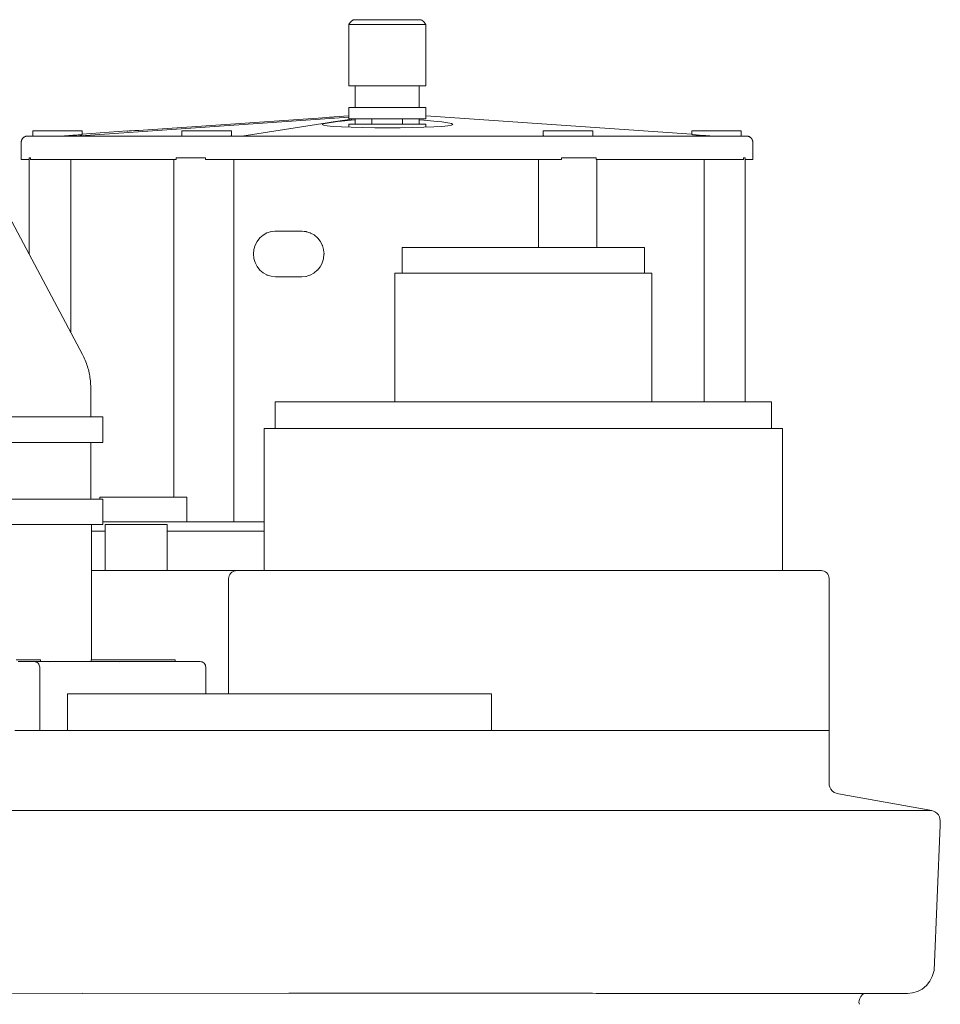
# Model space of a CAD drawing. Header units: millimetres. Extents: x -264 to 244, y 247 to 642.
# Tile 4 of 4: x 43 to 222, y 450 to 642. Entities that reach past the tile are written whole.
import ezdxf

# ---------------------------------------------------------------- set-up
doc = ezdxf.new("R2010")
doc.units = ezdxf.units.MM
doc.header["$MEASUREMENT"] = 0
doc.layers.add('material 1', color=7, linetype='Continuous')

msp = doc.modelspace()

# ---------------------------------------------------------------- linework, layer by layer
at = {"layer": 'material 1', "color": 7, "linetype": 'Continuous', "lineweight": 0}
for p, q in [((106.99, 641.12), (107.05, 641.2)), ((107.46, 641.54), (107.05, 641.2)), ((107.49, 641.56), (107.46, 641.54)), ((107.46, 641.54), (107.46, 641.54)), ((107.5, 641.56), (107.49, 641.56)), ((107.54, 641.56), (107.5, 641.56)), ((107.61, 641.56), (107.54, 641.56)), ((107.7, 641.56), (107.61, 641.56)), ((107.82, 641.56), (107.7, 641.56)), ((107.96, 641.56), (107.82, 641.56)), ((108.12, 641.56), (107.96, 641.56)), ((108.29, 641.56), (108.12, 641.56)), ((113.17, 641.56), (108.29, 641.56)), ((113.39, 641.56), (113.17, 641.56)), ((113.61, 641.56), (113.39, 641.56)), ((113.84, 641.56), (113.61, 641.56)), ((114.08, 641.56), (113.84, 641.56)), ((114.31, 641.56), (114.08, 641.56)), ((114.55, 641.56), (114.31, 641.56)), ((114.77, 641.56), (114.55, 641.56)), ((114.98, 641.56), (114.77, 641.56)), ((119.96, 641.56), (114.98, 641.56)), ((120.11, 641.56), (119.96, 641.56)), ((120.25, 641.56), (120.11, 641.56)), ((120.38, 641.56), (120.25, 641.56)), ((120.49, 641.56), (120.38, 641.56)), ((120.57, 641.56), (120.49, 641.56)), ((120.63, 641.56), (120.57, 641.56)), ((120.67, 641.56), (120.63, 641.56)), ((120.68, 641.56), (120.67, 641.56)), ((120.68, 641.56), (120.8, 641.47)), ((121.11, 641.2), (120.8, 641.47)), ((120.8, 641.47), (120.8, 641.47)), ((121.11, 641.2), (121.24, 641.07)), ((106.6, 640.63), (106.59, 640.6)), ((106.59, 640.6), (106.63, 640.6)), ((106.59, 640.6), (106.59, 628.69)), ((106.6, 640.63), (106.64, 640.69)), ((106.6, 640.63), (106.6, 640.63)), ((106.63, 640.6), (106.76, 640.6)), ((106.99, 641.12), (106.64, 640.69)), ((106.76, 640.6), (107, 640.6)), ((106.99, 641.12), (106.99, 641.12)), ((106.99, 641.12), (106.99, 641.12)), ((107, 640.6), (107.32, 640.6)), ((107.32, 640.6), (107.72, 640.6)), ((107.72, 640.6), (107.84, 640.6)), ((107.84, 640.6), (112.72, 640.6)), ((112.72, 640.6), (113.04, 640.6)), ((113.04, 640.6), (113.38, 640.6)), ((113.38, 640.6), (113.72, 640.6)), ((113.72, 640.6), (114.08, 640.6)), ((114.08, 640.6), (114.43, 640.6)), ((114.43, 640.6), (114.78, 640.6)), ((114.78, 640.6), (115.11, 640.6)), ((115.11, 640.6), (115.43, 640.6)), ((115.43, 640.6), (120.41, 640.6)), ((120.41, 640.6), (120.52, 640.6)), ((120.52, 640.6), (120.89, 640.6)), ((120.89, 640.6), (121.2, 640.6)), ((121.2, 640.6), (121.41, 640.6)), ((121.53, 640.69), (121.24, 641.07)), ((121.24, 641.07), (121.24, 641.07)), ((121.24, 641.07), (121.24, 641.07)), ((121.41, 640.6), (121.54, 640.6)), ((121.53, 640.69), (121.58, 640.6)), ((121.54, 640.6), (121.58, 640.6)), ((121.58, 640.6), (121.58, 640.6)), ((121.58, 640.6), (121.58, 628.69)), ((106.59, 628.69), (106.63, 628.69)), ((106.63, 628.69), (106.76, 628.69)), ((106.76, 628.69), (107, 628.69)), ((107, 628.69), (107.32, 628.69)), ((107.32, 628.69), (107.72, 628.69)), ((107.72, 628.69), (107.84, 628.69)), ((107.84, 628.69), (107.84, 624.48)), ((107.84, 628.69), (112.72, 628.69)), ((112.72, 628.69), (113.08, 628.69)), ((113.08, 628.69), (113.59, 628.69)), ((113.59, 628.69), (114.08, 628.69)), ((114.08, 628.69), (114.57, 628.69)), ((114.57, 628.69), (115.07, 628.69)), ((115.07, 628.69), (115.43, 628.69)), ((115.43, 628.69), (120.41, 628.69)), ((120.28, 624.48), (120.28, 628.69)), ((120.41, 628.69), (120.52, 628.69)), ((120.52, 628.69), (120.89, 628.69)), ((120.89, 628.69), (121.2, 628.69)), ((121.2, 628.69), (121.41, 628.69)), ((121.41, 628.69), (121.54, 628.69)), ((121.54, 628.69), (121.58, 628.69)), ((106.63, 624.48), (106.59, 624.48)), ((106.59, 624.48), (106.59, 622.28)), ((106.76, 624.48), (106.63, 624.48)), ((107, 624.48), (106.76, 624.48)), ((107.32, 624.48), (107, 624.48)), ((107.72, 624.48), (107.32, 624.48)), ((107.84, 624.48), (107.72, 624.48)), ((112.72, 624.48), (107.84, 624.48)), ((113.08, 624.48), (112.72, 624.48)), ((113.59, 624.48), (113.08, 624.48)), ((114.08, 624.48), (113.59, 624.48)), ((114.57, 624.48), (114.08, 624.48)), ((115.07, 624.48), (114.57, 624.48)), ((115.43, 624.48), (115.07, 624.48)), ((120.41, 624.48), (115.43, 624.48)), ((120.52, 624.48), (120.41, 624.48)), ((120.89, 624.48), (120.52, 624.48)), ((121.2, 624.48), (120.89, 624.48)), ((121.41, 624.48), (121.2, 624.48)), ((121.54, 624.48), (121.41, 624.48)), ((121.58, 624.48), (121.54, 624.48)), ((121.58, 624.48), (121.58, 622.28)), ((53.57, 618.93), (106.59, 622.61)), ((68.55, 620.24), (98.74, 622.29)), ((98.74, 622.29), (99.71, 622.36)), ((99.71, 622.36), (100.65, 622.42)), ((100.65, 622.42), (101.51, 622.48)), ((101.51, 622.48), (102.27, 622.54)), ((102.27, 622.54), (102.89, 622.58)), ((102.89, 622.58), (103.35, 622.61)), ((103.35, 622.61), (103.64, 622.64)), ((103.58, 621.7), (107.68, 622.28)), ((103.64, 622.64), (103.74, 622.65)), ((103.74, 622.66), (106.59, 622.86)), ((103.74, 622.65), (103.74, 622.66)), ((107.08, 622.02), (105.16, 621.86)), ((106.59, 622.28), (106.63, 622.28)), ((106.63, 622.28), (106.76, 622.28)), ((106.76, 622.28), (107, 622.28)), ((107, 622.28), (107.32, 622.28)), ((107.84, 622.07), (107.08, 622.02)), ((107.32, 622.28), (107.72, 622.28)), ((107.72, 622.28), (107.84, 622.28)), ((107.84, 622.28), (107.84, 621.26)), ((107.84, 622.28), (115.43, 622.28)), ((111.06, 622.28), (111.06, 621.26)), ((115.43, 622.28), (120.41, 622.28)), ((117.06, 621.26), (117.06, 622.28)), ((120.28, 621.26), (120.28, 622.28)), ((121.19, 622.01), (120.28, 622.07)), ((120.41, 622.28), (120.52, 622.28)), ((120.52, 622.28), (120.89, 622.28)), ((120.89, 622.28), (121.2, 622.28)), ((123.11, 621.86), (121.19, 622.01)), ((121.2, 622.28), (121.41, 622.28)), ((121.41, 622.28), (121.54, 622.28)), ((121.54, 622.28), (121.58, 622.28)), ((121.58, 622.86), (173.3, 619.33)), ((65.78, 620.05), (66.64, 620.11)), ((66.64, 620.11), (67.58, 620.17)), ((67.58, 620.17), (68.55, 620.24)), ((102.41, 621.53), (85.85, 618.93)), ((101.69, 621.36), (101.44, 621.2)), ((101.44, 621.2), (101.69, 621.06)), ((101.63, 621.32), (105.22, 621.87)), ((102.41, 621.53), (101.69, 621.36)), ((101.69, 621.06), (102.41, 620.93)), ((103.58, 621.7), (102.41, 621.53)), ((102.41, 620.93), (103.59, 620.81)), ((105.16, 621.86), (103.58, 621.7)), ((103.59, 620.81), (105.16, 620.72)), ((105.16, 620.72), (107.09, 620.64)), ((106.64, 621.26), (106.59, 621.26)), ((106.59, 621.26), (106.59, 620.66)), ((106.77, 621.26), (106.64, 621.26)), ((107, 621.26), (106.77, 621.26)), ((107.33, 621.26), (107, 621.26)), ((107.09, 620.64), (109.28, 620.59)), ((107.73, 621.26), (107.33, 621.26)), ((107.85, 621.26), (107.73, 621.26)), ((112.73, 621.26), (107.85, 621.26)), ((109.28, 620.59), (111.66, 620.55)), ((111.66, 620.55), (114.14, 620.54)), ((113.04, 621.26), (112.73, 621.26)), ((113.37, 621.26), (113.04, 621.26)), ((113.72, 621.26), (113.37, 621.26)), ((114.08, 621.26), (113.72, 621.26)), ((114.44, 621.26), (114.08, 621.26)), ((114.14, 620.54), (116.61, 620.55)), ((114.79, 621.26), (114.44, 621.26)), ((115.13, 621.26), (114.79, 621.26)), ((115.44, 621.26), (115.13, 621.26)), ((120.41, 621.26), (115.44, 621.26)), ((116.61, 620.55), (119, 620.59)), ((119, 620.59), (121.19, 620.64)), ((120.66, 621.26), (120.41, 621.26)), ((120.89, 621.26), (120.66, 621.26)), ((121.1, 621.26), (120.89, 621.26)), ((121.27, 621.26), (121.1, 621.26)), ((121.19, 620.64), (123.11, 620.71)), ((121.41, 621.26), (121.27, 621.26)), ((121.51, 621.26), (121.41, 621.26)), ((121.57, 621.26), (121.51, 621.26)), ((121.58, 621.26), (121.57, 621.26)), ((121.58, 621.26), (121.58, 620.65)), ((124.69, 621.69), (123.11, 621.86)), ((123.11, 620.71), (124.69, 620.81)), ((125.86, 621.52), (124.69, 621.69)), ((124.69, 620.81), (125.86, 620.92)), ((126.58, 621.35), (125.86, 621.52)), ((125.86, 620.92), (126.58, 621.05)), ((126.83, 621.2), (126.58, 621.35)), ((126.58, 621.05), (126.83, 621.2)), ((43.02, 618.12), (43.06, 618.21)), ((43.06, 618.21), (43.1, 618.29)), ((43.1, 618.29), (43.14, 618.37)), ((43.14, 618.37), (43.19, 618.44)), ((43.19, 618.44), (43.25, 618.51)), ((43.25, 618.51), (43.31, 618.58)), ((43.31, 618.58), (43.38, 618.64)), ((43.38, 618.64), (43.45, 618.69)), ((43.45, 618.69), (43.53, 618.74)), ((43.53, 618.74), (43.6, 618.79)), ((43.6, 618.79), (43.69, 618.83)), ((43.69, 618.83), (43.77, 618.86)), ((43.77, 618.86), (43.86, 618.89)), ((43.86, 618.89), (43.94, 618.91)), ((43.94, 618.91), (44.03, 618.92)), ((44.03, 618.92), (44.12, 618.93)), ((44.12, 618.93), (44.12, 618.93)), ((44.12, 618.93), (44.21, 618.93)), ((44.12, 618.93), (44.12, 618.93)), ((44.21, 618.93), (44.22, 618.93)), ((44.22, 618.93), (44.22, 618.93)), ((44.22, 618.93), (44.3, 618.93)), ((44.3, 618.93), (44.48, 618.93)), ((44.48, 618.93), (44.74, 618.93)), ((44.74, 618.93), (45.09, 618.93)), ((45.09, 618.93), (45.53, 618.93)), ((45.22, 618.93), (45.22, 619.98)), ((45.24, 619.98), (45.22, 619.98)), ((45.22, 618.93), (45.24, 618.93)), ((45.3, 619.98), (45.24, 619.98)), ((45.24, 618.93), (45.3, 618.93)), ((45.41, 619.98), (45.3, 619.98)), ((45.3, 618.93), (45.41, 618.93)), ((45.56, 619.98), (45.41, 619.98)), ((45.41, 618.93), (45.56, 618.93)), ((45.53, 618.93), (46.05, 618.93)), ((45.76, 619.98), (45.56, 619.98)), ((45.56, 618.93), (45.76, 618.93)), ((46, 619.98), (45.76, 619.98)), ((45.76, 618.93), (46, 618.93)), ((46.29, 619.98), (46, 619.98)), ((46, 618.93), (46.29, 618.93)), ((46.05, 618.93), (46.65, 618.93)), ((46.63, 619.98), (46.29, 619.98)), ((46.29, 618.93), (46.63, 618.93)), ((46.99, 619.98), (46.63, 619.98)), ((46.63, 618.93), (46.99, 618.93)), ((46.65, 618.93), (47.35, 618.93)), ((47.39, 619.98), (46.99, 619.98)), ((46.99, 618.93), (47.39, 618.93)), ((47.35, 618.93), (48.13, 618.93)), ((47.82, 619.98), (47.39, 619.98)), ((47.39, 618.93), (47.82, 618.93)), ((48.25, 619.98), (47.82, 619.98)), ((47.82, 618.93), (48.25, 618.93)), ((48.13, 618.93), (49.73, 618.93)), ((48.7, 619.98), (48.25, 619.98)), ((48.25, 618.93), (48.7, 618.93)), ((49.15, 619.98), (48.7, 619.98)), ((48.7, 618.93), (49.15, 618.93)), ((49.59, 619.98), (49.15, 619.98)), ((49.15, 618.93), (49.59, 618.93)), ((50.02, 619.98), (49.59, 619.98)), ((49.59, 618.93), (50.02, 618.93)), ((49.73, 618.93), (52.52, 618.93)), ((50.45, 619.98), (50.02, 619.98)), ((50.02, 618.93), (50.45, 618.93)), ((50.16, 618.93), (50.16, 618.93)), ((50.41, 618.93), (50.41, 618.93)), ((50.89, 619.98), (50.45, 619.98)), ((50.45, 618.93), (50.89, 618.93)), ((50.7, 618.93), (50.7, 618.93)), ((51.34, 619.98), (50.89, 619.98)), ((50.89, 618.93), (50.99, 618.93)), ((50.99, 618.93), (52.75, 618.93)), ((51.79, 619.98), (51.34, 619.98)), ((52.22, 619.98), (51.79, 619.98)), ((52.65, 619.98), (52.22, 619.98)), ((52.52, 618.93), (56.45, 618.93)), ((53.05, 619.98), (52.65, 619.98)), ((52.75, 618.93), (53.57, 618.93)), ((53.41, 619.98), (53.05, 619.98)), ((53.75, 619.98), (53.41, 619.98)), ((53.57, 618.93), (55.04, 619.03)), ((53.57, 618.93), (54.89, 618.93)), ((54.04, 619.98), (53.75, 619.98)), ((54.28, 619.98), (54.04, 619.98)), ((54.48, 619.98), (54.28, 619.98)), ((54.64, 619.98), (54.48, 619.98)), ((54.74, 619.98), (54.64, 619.98)), ((54.8, 619.98), (54.74, 619.98)), ((54.82, 619.98), (54.8, 619.98)), ((54.82, 619.98), (54.82, 619.22)), ((63.55, 619.93), (54.82, 619.33)), ((54.89, 618.93), (56.68, 618.93)), ((56.45, 618.93), (61.43, 618.93)), ((56.68, 618.93), (58.95, 618.93)), ((58.95, 618.93), (61.66, 618.93)), ((61.43, 618.93), (67.4, 618.93)), ((61.66, 618.93), (64.8, 618.93)), ((63.55, 619.93), (63.55, 619.91)), ((63.55, 619.91), (63.65, 619.92)), ((63.55, 619.91), (63.55, 619.91)), ((63.65, 619.92), (63.93, 619.93)), ((63.93, 619.93), (64.4, 619.96)), ((64.4, 619.96), (65.02, 620)), ((64.8, 618.93), (68.33, 618.93)), ((65.02, 620), (65.78, 620.05)), ((67.4, 618.93), (74.29, 618.93)), ((68.33, 618.93), (72.25, 618.93)), ((72.25, 618.93), (74.19, 618.93)), ((74.19, 618.93), (74.19, 619.98)), ((74.21, 619.98), (74.19, 619.98)), ((74.19, 618.93), (74.21, 618.93)), ((74.28, 619.98), (74.21, 619.98)), ((74.21, 618.93), (74.28, 618.93)), ((74.39, 619.98), (74.28, 619.98)), ((74.28, 618.93), (74.39, 618.93)), ((74.29, 618.93), (82.02, 618.93)), ((74.55, 619.98), (74.39, 619.98)), ((74.39, 618.93), (74.55, 618.93)), ((74.75, 619.98), (74.55, 619.98)), ((74.55, 618.93), (74.75, 618.93)), ((75, 619.98), (74.75, 619.98)), ((74.75, 618.93), (75, 618.93)), ((75.29, 619.98), (75, 619.98)), ((75, 618.93), (75.29, 618.93)), ((75.61, 619.98), (75.29, 619.98)), ((75.29, 618.93), (75.61, 618.93)), ((75.96, 619.98), (75.61, 619.98)), ((75.61, 618.93), (75.96, 618.93)), ((76.33, 619.98), (75.96, 619.98)), ((75.96, 618.93), (76.33, 618.93)), ((76.24, 618.93), (76.24, 618.93)), ((76.72, 619.98), (76.33, 619.98)), ((76.33, 618.93), (76.72, 618.93)), ((77.13, 619.98), (76.72, 619.98)), ((76.72, 618.93), (77.13, 618.93)), ((77.57, 619.98), (77.13, 619.98)), ((77.13, 618.93), (77.57, 618.93)), ((78.03, 619.98), (77.57, 619.98)), ((77.57, 618.93), (78.03, 618.93)), ((78.51, 619.98), (78.03, 619.98)), ((78.03, 618.93), (78.51, 618.93)), ((78.99, 619.98), (78.51, 619.98)), ((78.51, 618.93), (78.99, 618.93)), ((79.47, 619.98), (78.99, 619.98)), ((78.99, 618.93), (79.47, 618.93)), ((79.11, 618.93), (79.11, 618.93)), ((79.94, 619.98), (79.47, 619.98)), ((79.47, 618.93), (79.94, 618.93)), ((80.4, 619.98), (79.94, 619.98)), ((79.94, 618.93), (80.4, 618.93)), ((80.84, 619.98), (80.4, 619.98)), ((80.4, 618.93), (80.84, 618.93)), ((80.6, 618.93), (80.6, 618.93)), ((81.26, 619.98), (80.84, 619.98)), ((80.84, 618.93), (81.26, 618.93)), ((81.64, 619.98), (81.26, 619.98)), ((81.26, 618.93), (81.64, 618.93)), ((82.02, 619.98), (81.64, 619.98)), ((81.64, 618.93), (82.02, 618.93)), ((82.37, 619.98), (82.02, 619.98)), ((82.02, 618.93), (90.37, 618.93)), ((82.02, 618.93), (82.37, 618.93)), ((82.69, 619.98), (82.37, 619.98)), ((82.37, 618.93), (82.69, 618.93)), ((82.97, 619.98), (82.69, 619.98)), ((82.69, 618.93), (82.97, 618.93)), ((83.22, 619.98), (82.97, 619.98)), ((82.97, 618.93), (83.22, 618.93)), ((83.43, 619.98), (83.22, 619.98)), ((83.22, 618.93), (83.43, 618.93)), ((83.59, 619.98), (83.43, 619.98)), ((83.43, 618.93), (83.59, 618.93)), ((83.7, 619.98), (83.59, 619.98)), ((83.59, 618.93), (83.68, 618.93)), ((83.68, 618.93), (85.85, 618.93)), ((83.77, 619.98), (83.7, 619.98)), ((83.79, 619.98), (83.77, 619.98)), ((83.79, 619.98), (83.79, 618.99)), ((85.85, 618.93), (85.89, 618.94)), ((85.85, 618.93), (90.91, 618.93)), ((90.37, 618.93), (99.07, 618.93)), ((90.91, 618.93), (96.15, 618.93)), ((96.15, 618.93), (101.52, 618.93)), ((99.07, 618.93), (107.99, 618.93)), ((101.52, 618.93), (107, 618.93)), ((107, 618.93), (112.55, 618.93)), ((107.99, 618.93), (117, 618.93)), ((112.55, 618.93), (118.1, 618.93)), ((117, 618.93), (125.98, 618.93)), ((118.1, 618.93), (123.62, 618.93)), ((123.62, 618.93), (129.05, 618.93)), ((125.98, 618.93), (134.8, 618.93)), ((129.05, 618.93), (134.37, 618.93)), ((134.37, 618.93), (139.53, 618.93)), ((134.8, 618.93), (143.31, 618.93)), ((139.53, 618.93), (144.48, 618.93)), ((143.31, 618.93), (151.27, 618.93)), ((144.41, 618.99), (144.41, 619.98)), ((144.44, 619.98), (144.41, 619.98)), ((144.5, 619.98), (144.44, 619.98)), ((144.48, 618.93), (144.51, 618.93)), ((144.61, 619.98), (144.5, 619.98)), ((144.51, 618.93), (144.61, 618.93)), ((144.77, 619.98), (144.61, 619.98)), ((144.61, 618.93), (144.77, 618.93)), ((144.98, 619.98), (144.77, 619.98)), ((144.77, 618.93), (144.98, 618.93)), ((145.23, 619.98), (144.98, 619.98)), ((144.98, 618.93), (145.23, 618.93)), ((145.51, 619.98), (145.23, 619.98)), ((145.23, 618.93), (145.51, 618.93)), ((145.84, 619.98), (145.51, 619.98)), ((145.51, 618.93), (145.84, 618.93)), ((146.19, 619.98), (145.84, 619.98)), ((145.84, 618.93), (146.19, 618.93)), ((146.56, 619.98), (146.19, 619.98)), ((146.19, 618.93), (146.56, 618.93)), ((146.95, 619.98), (146.56, 619.98)), ((146.56, 618.93), (146.95, 618.93)), ((147.36, 619.98), (146.95, 619.98)), ((146.95, 618.93), (147.36, 618.93)), ((147.8, 619.98), (147.36, 619.98)), ((147.36, 618.93), (147.8, 618.93)), ((147.69, 618.93), (147.69, 618.93)), ((148.26, 619.98), (147.8, 619.98)), ((147.8, 618.93), (148.26, 618.93)), ((148.73, 619.98), (148.26, 619.98)), ((148.26, 618.93), (148.73, 618.93)), ((149.21, 619.98), (148.73, 619.98)), ((148.73, 618.93), (149.21, 618.93)), ((149.04, 618.93), (149.04, 618.93)), ((149.69, 619.98), (149.21, 619.98)), ((149.21, 618.93), (149.69, 618.93)), ((150.17, 619.98), (149.69, 619.98)), ((149.69, 618.93), (150.17, 618.93)), ((150.63, 619.98), (150.17, 619.98)), ((150.17, 618.93), (150.63, 618.93)), ((151.07, 619.98), (150.63, 619.98)), ((150.63, 618.93), (151.07, 618.93)), ((151.48, 619.98), (151.07, 619.98)), ((151.07, 618.93), (151.48, 618.93)), ((151.27, 618.93), (158.42, 618.93)), ((151.87, 619.98), (151.48, 619.98)), ((151.48, 618.93), (151.87, 618.93)), ((151.85, 618.93), (151.85, 618.93)), ((152.24, 619.98), (151.87, 619.98)), ((151.87, 618.93), (152.24, 618.93)), ((152.59, 619.98), (152.24, 619.98)), ((152.24, 618.93), (152.59, 618.93)), ((152.91, 619.98), (152.59, 619.98)), ((152.59, 618.93), (152.91, 618.93)), ((153.2, 619.98), (152.91, 619.98)), ((152.91, 618.93), (153.2, 618.93)), ((153.45, 619.98), (153.2, 619.98)), ((153.2, 618.93), (153.45, 618.93)), ((153.65, 619.98), (153.45, 619.98)), ((153.45, 618.93), (153.65, 618.93)), ((153.81, 619.98), (153.65, 619.98)), ((153.65, 618.93), (153.81, 618.93)), ((153.93, 619.98), (153.81, 619.98)), ((153.81, 618.93), (153.93, 618.93)), ((153.99, 619.98), (153.93, 619.98)), ((153.93, 618.93), (153.99, 618.93)), ((154.01, 619.98), (153.99, 619.98)), ((153.99, 618.93), (154.01, 618.93)), ((154.01, 619.98), (154.01, 618.93)), ((154.01, 618.93), (157.68, 618.93)), ((157.68, 618.93), (161.42, 618.93)), ((158.42, 618.93), (164.7, 618.93)), ((161.42, 618.93), (164.77, 618.93)), ((164.7, 618.93), (170.03, 618.93)), ((164.77, 618.93), (167.71, 618.93)), ((167.71, 618.93), (170.22, 618.93)), ((170.03, 618.93), (174.32, 618.93)), ((170.22, 618.93), (172.27, 618.93)), ((172.27, 618.93), (173.84, 618.93)), ((173.3, 619.22), (173.3, 619.98)), ((173.32, 619.98), (173.3, 619.98)), ((173.38, 619.98), (173.32, 619.98)), ((173.48, 619.98), (173.38, 619.98)), ((173.63, 619.98), (173.48, 619.98)), ((173.83, 619.98), (173.63, 619.98)), ((174.08, 619.98), (173.83, 619.98)), ((173.84, 618.93), (174.93, 618.93)), ((174.37, 619.98), (174.08, 619.98)), ((174.32, 618.93), (177.52, 618.93)), ((174.7, 619.98), (174.37, 619.98)), ((175.07, 619.98), (174.7, 619.98)), ((174.93, 618.93), (176.94, 618.93)), ((175.47, 619.98), (175.07, 619.98)), ((175.89, 619.98), (175.47, 619.98)), ((176.33, 619.98), (175.89, 619.98)), ((176.78, 619.98), (176.33, 619.98)), ((177.22, 619.98), (176.78, 619.98)), ((176.94, 618.93), (177.11, 618.93)), ((177.11, 618.93), (177.22, 618.93)), ((177.67, 619.98), (177.22, 619.98)), ((177.22, 618.93), (177.67, 618.93)), ((177.39, 618.93), (177.39, 618.93)), ((177.52, 618.93), (179.54, 618.93)), ((178.1, 619.98), (177.67, 619.98)), ((177.67, 618.93), (178.1, 618.93)), ((177.7, 618.93), (177.7, 618.93)), ((177.98, 618.93), (177.98, 618.93)), ((178.53, 619.98), (178.1, 619.98)), ((178.1, 618.93), (178.53, 618.93)), ((178.97, 619.98), (178.53, 619.98)), ((178.53, 618.93), (178.97, 618.93)), ((179.42, 619.98), (178.97, 619.98)), ((178.97, 618.93), (179.42, 618.93)), ((179.86, 619.98), (179.42, 619.98)), ((179.42, 618.93), (179.86, 618.93)), ((179.54, 618.93), (180.37, 618.93)), ((180.3, 619.98), (179.86, 619.98)), ((179.86, 618.93), (180.3, 618.93)), ((180.72, 619.98), (180.3, 619.98)), ((180.3, 618.93), (180.72, 618.93)), ((180.37, 618.93), (181.12, 618.93)), ((181.12, 619.98), (180.72, 619.98)), ((180.72, 618.93), (181.12, 618.93)), ((181.49, 619.98), (181.12, 619.98)), ((181.12, 618.93), (181.78, 618.93)), ((181.12, 618.93), (181.49, 618.93)), ((181.82, 619.98), (181.49, 619.98)), ((181.49, 618.93), (181.82, 618.93)), ((181.78, 618.93), (182.35, 618.93)), ((182.11, 619.98), (181.82, 619.98)), ((181.82, 618.93), (182.11, 618.93)), ((182.36, 619.98), (182.11, 619.98)), ((182.11, 618.93), (182.36, 618.93)), ((182.35, 618.93), (182.83, 618.93)), ((182.56, 619.98), (182.36, 619.98)), ((182.36, 618.93), (182.56, 618.93)), ((182.71, 619.98), (182.56, 619.98)), ((182.56, 618.93), (182.71, 618.93)), ((182.82, 619.98), (182.71, 619.98)), ((182.71, 618.93), (182.82, 618.93)), ((182.88, 619.98), (182.82, 619.98)), ((182.82, 618.93), (182.88, 618.93)), ((182.83, 618.93), (183.22, 618.93)), ((182.9, 619.98), (182.88, 619.98)), ((182.88, 618.93), (182.9, 618.93)), ((182.9, 619.98), (182.9, 618.93)), ((183.22, 618.93), (183.52, 618.93)), ((183.52, 618.93), (183.73, 618.93)), ((183.73, 618.93), (183.85, 618.93)), ((183.85, 618.93), (183.87, 618.93)), ((183.96, 618.93), (183.87, 618.93)), ((183.96, 618.93), (183.96, 618.93)), ((184.06, 618.92), (183.96, 618.93)), ((184.14, 618.91), (184.06, 618.92)), ((184.23, 618.89), (184.14, 618.91)), ((184.32, 618.86), (184.23, 618.89)), ((184.4, 618.83), (184.32, 618.86)), ((184.48, 618.79), (184.4, 618.83)), ((184.56, 618.74), (184.48, 618.79)), ((184.64, 618.69), (184.56, 618.74)), ((184.71, 618.64), (184.64, 618.69)), ((184.78, 618.58), (184.71, 618.64)), ((184.84, 618.51), (184.78, 618.58)), ((184.89, 618.44), (184.84, 618.51)), ((184.95, 618.37), (184.89, 618.44)), ((184.99, 618.29), (184.95, 618.37)), ((185.03, 618.21), (184.99, 618.29)), ((185.07, 618.12), (185.03, 618.21)), ((42.95, 617.77), (42.96, 617.86)), ((42.95, 614.39), (42.95, 617.77)), ((42.96, 617.86), (42.97, 617.95)), ((42.97, 617.95), (42.99, 618.04)), ((42.99, 618.04), (43.02, 618.12)), ((185.09, 618.04), (185.07, 618.12)), ((185.12, 617.95), (185.09, 618.04)), ((185.13, 617.86), (185.12, 617.95)), ((185.14, 617.77), (185.13, 617.86)), ((185.14, 614.39), (185.14, 617.77)), ((42.95, 614.39), (42.95, 614.39)), ((42.95, 614.39), (43.04, 614.39)), ((43.04, 614.39), (43.21, 614.39)), ((43.21, 614.39), (43.48, 614.39)), ((43.48, 614.39), (43.83, 614.39)), ((43.83, 614.39), (44.26, 614.39)), ((44.26, 614.39), (44.48, 614.39)), ((44.58, 614.68), (44.48, 614.68)), ((44.48, 614.68), (44.48, 595.98)), ((44.73, 614.68), (44.58, 614.68)), ((44.73, 614.39), (44.79, 614.39)), ((44.79, 614.39), (45.4, 614.39)), ((45.4, 614.39), (46.09, 614.39)), ((46.09, 614.39), (46.87, 614.39)), ((46.87, 614.39), (48.5, 614.39)), ((48.5, 614.39), (51.35, 614.39)), ((51.35, 614.39), (55.35, 614.39)), ((52.58, 614.39), (52.58, 580.76)), ((55.35, 614.39), (60.42, 614.39)), ((60.42, 614.39), (66.51, 614.39)), ((66.51, 614.39), (73.08, 614.39)), ((72.61, 614.39), (72.61, 548.77)), ((73.6, 614.68), (73.08, 614.68)), ((74.39, 614.68), (73.6, 614.68)), ((75.37, 614.68), (74.39, 614.68)), ((76.45, 614.68), (75.37, 614.68)), ((77.59, 614.68), (76.45, 614.68)), ((78.69, 614.68), (77.59, 614.68)), ((78.75, 614.68), (78.69, 614.68)), ((78.75, 614.39), (81.41, 614.39)), ((81.41, 614.39), (89.91, 614.39)), ((84.28, 614.39), (84.28, 543.96)), ((89.91, 614.39), (98.78, 614.39)), ((98.78, 614.39), (107.87, 614.39)), ((107.87, 614.39), (117.06, 614.39)), ((117.06, 614.39), (126.21, 614.39)), ((126.21, 614.39), (135.19, 614.39)), ((135.19, 614.39), (143.88, 614.39)), ((143.46, 614.39), (143.46, 597.26)), ((143.88, 614.39), (147.95, 614.39)), ((148.04, 614.68), (147.95, 614.68)), ((149.09, 614.68), (148.04, 614.68)), ((150.13, 614.68), (149.09, 614.68)), ((151.2, 614.68), (150.13, 614.68)), ((152.23, 614.68), (151.2, 614.68)), ((153.14, 614.68), (152.23, 614.68)), ((153.89, 614.68), (153.14, 614.68)), ((154.42, 614.68), (153.89, 614.68)), ((154.71, 614.68), (154.42, 614.68)), ((154.71, 614.39), (159.27, 614.39)), ((154.83, 597.26), (154.83, 614.39)), ((159.27, 614.39), (165.67, 614.39)), ((165.67, 614.39), (171.1, 614.39)), ((171.1, 614.39), (175.48, 614.39)), ((175.48, 614.39), (178.73, 614.39)), ((175.66, 567.26), (175.66, 614.39)), ((178.73, 614.39), (180.78, 614.39)), ((180.78, 614.39), (181.62, 614.39)), ((181.62, 614.39), (182.38, 614.39)), ((182.38, 614.39), (183.04, 614.39)), ((183.04, 614.39), (183.33, 614.39)), ((183.56, 614.68), (183.33, 614.68)), ((183.65, 614.68), (183.56, 614.68)), ((183.65, 567.26), (183.65, 614.68)), ((183.65, 614.39), (184.09, 614.39)), ((184.09, 614.39), (184.48, 614.39)), ((184.48, 614.39), (184.78, 614.39)), ((184.78, 614.39), (184.99, 614.39)), ((184.99, 614.39), (185.11, 614.39)), ((185.11, 614.39), (185.14, 614.39)), ((54.84, 576.5), (40.07, 604.28)), ((88.8, 598.47), (89.32, 599.14)), ((89.32, 599.14), (89.96, 599.68)), ((89.96, 599.68), (89.98, 599.69)), ((89.98, 599.69), (90.71, 600.1)), ((90.71, 600.1), (90.72, 600.11)), ((91.52, 600.36), (90.72, 600.11)), ((92.34, 600.44), (91.52, 600.36)), ((91.72, 600.38), (92.36, 600.45)), ((92.34, 600.44), (92.24, 600.43)), ((92.36, 600.45), (97.46, 600.46)), ((88.17, 596.88), (88.41, 597.7)), ((88.41, 597.7), (88.79, 598.46)), ((88.79, 598.46), (88.8, 598.47)), ((116.96, 597.26), (117.36, 597.26)), ((116.96, 597.26), (116.96, 592.26)), ((117.36, 597.26), (118.62, 597.26)), ((118.62, 597.26), (119.6, 597.26)), ((119.6, 597.26), (120.8, 597.26)), ((120.8, 597.26), (122.23, 597.26)), ((122.23, 597.26), (123.86, 597.26)), ((123.86, 597.26), (125.67, 597.26)), ((125.67, 597.26), (127.63, 597.26)), ((127.63, 597.26), (129.7, 597.26)), ((129.7, 597.26), (131.85, 597.26)), ((131.85, 597.26), (136.24, 597.26)), ((136.24, 597.26), (140.52, 597.26)), ((140.52, 597.26), (144.81, 597.26)), ((144.81, 597.26), (149.19, 597.26)), ((149.19, 597.26), (151.34, 597.26)), ((151.34, 597.26), (153.41, 597.26)), ((153.41, 597.26), (155.37, 597.26)), ((155.37, 597.26), (157.18, 597.26)), ((157.18, 597.26), (158.81, 597.26)), ((158.81, 597.26), (160.24, 597.26)), ((160.24, 597.26), (161.45, 597.26)), ((161.45, 597.26), (162.43, 597.26)), ((162.43, 597.26), (163.69, 597.26)), ((163.69, 597.26), (164.08, 597.26)), ((164.08, 592.26), (164.08, 597.26)), ((88.09, 596.02), (88.17, 596.88)), ((88.17, 595.16), (88.09, 596.02)), ((88.41, 594.34), (88.17, 595.16)), ((88.79, 593.58), (88.41, 594.34)), ((88.79, 593.58), (88.8, 593.57)), ((89.32, 592.9), (88.8, 593.57)), ((89.96, 592.35), (89.32, 592.9)), ((89.96, 592.35), (89.98, 592.35)), ((90.71, 591.94), (89.98, 592.35)), ((90.71, 591.94), (90.72, 591.93)), ((90.72, 591.93), (91.52, 591.68)), ((91.52, 591.68), (92.34, 591.59)), ((92.34, 591.59), (92.36, 591.59)), ((92.36, 591.59), (97.46, 591.58)), ((115.56, 592.26), (115.98, 592.26)), ((115.56, 592.26), (115.56, 567.26)), ((115.98, 592.26), (116.52, 592.26)), ((116.52, 592.26), (117.31, 592.26)), ((117.31, 592.26), (118.35, 592.26)), ((118.35, 592.26), (119.63, 592.26)), ((119.63, 592.26), (121.14, 592.26)), ((121.14, 592.26), (122.87, 592.26)), ((122.87, 592.26), (124.79, 592.26)), ((124.79, 592.26), (126.86, 592.26)), ((126.86, 592.26), (129.06, 592.26)), ((129.06, 592.26), (131.33, 592.26)), ((131.33, 592.26), (133.65, 592.26)), ((133.65, 592.26), (135.98, 592.26)), ((135.98, 592.26), (140.52, 592.26)), ((140.52, 592.26), (145.06, 592.26)), ((145.06, 592.26), (147.39, 592.26)), ((147.39, 592.26), (149.71, 592.26)), ((149.71, 592.26), (151.99, 592.26)), ((151.99, 592.26), (154.18, 592.26)), ((154.18, 592.26), (156.26, 592.26)), ((156.26, 592.26), (158.17, 592.26)), ((158.17, 592.26), (159.9, 592.26)), ((159.9, 592.26), (161.42, 592.26)), ((161.42, 592.26), (162.7, 592.26)), ((162.7, 592.26), (163.73, 592.26)), ((163.73, 592.26), (164.52, 592.26)), ((164.52, 592.26), (165.07, 592.26)), ((165.07, 592.26), (165.48, 592.26)), ((165.48, 567.26), (165.48, 592.26)), ((54.99, 576.22), (54.84, 576.5)), ((55.13, 575.93), (54.99, 576.22)), ((55.26, 575.64), (55.13, 575.93)), ((55.39, 575.35), (55.26, 575.64)), ((55.5, 575.06), (55.39, 575.35)), ((55.62, 574.76), (55.5, 575.06)), ((55.72, 574.46), (55.62, 574.76)), ((55.82, 574.16), (55.72, 574.46)), ((55.91, 573.85), (55.82, 574.16)), ((56, 573.55), (55.91, 573.85)), ((56.07, 573.24), (56, 573.55)), ((56.14, 572.93), (56.07, 573.24)), ((56.21, 572.62), (56.14, 572.93)), ((56.26, 572.3), (56.21, 572.62)), ((56.31, 571.99), (56.26, 572.3)), ((56.35, 571.67), (56.31, 571.99)), ((56.38, 571.36), (56.35, 571.67)), ((56.41, 571.04), (56.38, 571.36)), ((56.43, 570.72), (56.41, 571.04)), ((56.44, 570.4), (56.43, 570.72)), ((56.44, 570.08), (56.44, 570.4)), ((56.44, 564.38), (56.44, 570.08)), ((92.3, 567.26), (92.5, 567.26)), ((92.3, 567.26), (92.3, 562.08)), ((92.5, 567.26), (93.11, 567.26)), ((93.11, 567.26), (94.16, 567.26)), ((94.16, 567.26), (95.69, 567.26)), ((95.69, 567.26), (97.69, 567.26)), ((97.69, 567.26), (100.16, 567.26)), ((100.16, 567.26), (103.09, 567.26)), ((103.09, 567.26), (106.42, 567.26)), ((106.42, 567.26), (110.13, 567.26)), ((110.13, 567.26), (114.13, 567.26)), ((114.13, 567.26), (118.37, 567.26)), ((118.37, 567.26), (122.77, 567.26)), ((122.77, 567.26), (127.25, 567.26)), ((127.25, 567.26), (131.75, 567.26)), ((131.75, 567.26), (136.19, 567.26)), ((136.19, 567.26), (140.52, 567.26)), ((140.52, 567.26), (144.86, 567.26)), ((144.86, 567.26), (149.3, 567.26)), ((149.3, 567.26), (153.79, 567.26)), ((153.79, 567.26), (158.27, 567.26)), ((158.27, 567.26), (162.67, 567.26)), ((162.67, 567.26), (166.91, 567.26)), ((166.91, 567.26), (170.92, 567.26)), ((170.92, 567.26), (174.62, 567.26)), ((174.62, 567.26), (177.96, 567.26)), ((177.96, 567.26), (180.88, 567.26)), ((180.88, 567.26), (183.36, 567.26)), ((183.36, 567.26), (185.36, 567.26)), ((185.36, 567.26), (186.88, 567.26)), ((186.88, 567.26), (187.94, 567.26)), ((187.94, 567.26), (188.55, 567.26)), ((188.55, 567.26), (188.74, 567.26)), ((188.74, 562.08), (188.74, 567.26)), ((38.32, 564.38), (45.3, 564.38)), ((45.3, 564.38), (51.03, 564.38)), ((51.03, 564.38), (55.29, 564.38)), ((55.29, 564.38), (57.91, 564.38)), ((57.91, 564.38), (58.79, 564.38)), ((58.79, 559.4), (58.79, 564.38)), ((90.17, 562.08), (90.38, 562.08)), ((90.17, 562.08), (90.17, 534.47)), ((90.38, 562.08), (91.01, 562.08)), ((91.01, 562.08), (92.12, 562.08)), ((92.12, 562.08), (93.71, 562.08)), ((93.71, 562.08), (95.8, 562.08)), ((95.8, 562.08), (98.38, 562.08)), ((98.38, 562.08), (101.43, 562.08)), ((101.43, 562.08), (104.92, 562.08)), ((104.92, 562.08), (108.79, 562.08)), ((108.79, 562.08), (112.97, 562.08)), ((112.97, 562.08), (117.4, 562.08)), ((117.4, 562.08), (121.99, 562.08)), ((121.99, 562.08), (126.67, 562.08)), ((126.67, 562.08), (131.36, 562.08)), ((131.36, 562.08), (136, 562.08)), ((136, 562.08), (140.52, 562.08)), ((140.52, 562.08), (145.05, 562.08)), ((145.05, 562.08), (149.68, 562.08)), ((149.68, 562.08), (154.38, 562.08)), ((154.38, 562.08), (159.06, 562.08)), ((159.06, 562.08), (163.65, 562.08)), ((163.65, 562.08), (168.07, 562.08)), ((168.07, 562.08), (172.26, 562.08)), ((172.26, 562.08), (176.12, 562.08)), ((176.12, 562.08), (179.61, 562.08)), ((179.61, 562.08), (182.66, 562.08)), ((182.66, 562.08), (185.25, 562.08)), ((185.25, 562.08), (187.34, 562.08)), ((187.34, 562.08), (188.93, 562.08)), ((188.93, 562.08), (190.03, 562.08)), ((190.03, 562.08), (190.67, 562.08)), ((190.67, 562.08), (190.87, 562.08)), ((190.87, 534.47), (190.87, 562.08)), ((38.32, 559.4), (45.3, 559.4)), ((45.3, 559.4), (51.03, 559.4)), ((51.03, 559.4), (55.29, 559.4)), ((55.29, 559.4), (57.91, 559.4)), ((56.44, 548.36), (56.44, 559.4)), ((57.91, 559.4), (58.79, 559.4)), ((38.32, 548.36), (45.3, 548.36)), ((45.3, 548.36), (51.03, 548.36)), ((51.03, 548.36), (55.29, 548.36)), ((55.29, 548.36), (57.91, 548.36)), ((57.91, 548.36), (58.79, 548.36)), ((58.23, 548.36), (58.23, 548.77)), ((58.23, 548.77), (58.26, 548.77)), ((58.26, 548.77), (58.35, 548.77)), ((58.35, 548.77), (58.5, 548.77)), ((58.5, 548.77), (58.72, 548.77)), ((58.72, 548.77), (59.01, 548.77)), ((58.79, 543.45), (58.79, 548.36)), ((59.01, 548.77), (59.37, 548.77)), ((59.37, 548.77), (59.8, 548.77)), ((59.8, 548.77), (60.28, 548.77)), ((60.28, 548.77), (60.82, 548.77)), ((60.82, 548.77), (61.4, 548.77)), ((61.4, 548.77), (62.01, 548.77)), ((62.01, 548.77), (62.65, 548.77)), ((62.65, 548.77), (63.3, 548.77)), ((63.3, 548.77), (63.95, 548.77)), ((63.95, 548.77), (64.59, 548.77)), ((64.59, 548.77), (65.22, 548.77)), ((65.22, 548.77), (65.84, 548.77)), ((65.84, 548.77), (66.49, 548.77)), ((66.49, 548.77), (67.14, 548.77)), ((67.14, 548.77), (67.61, 548.77)), ((70.48, 548.77), (67.61, 548.77)), ((71.23, 548.77), (70.48, 548.77)), ((72.07, 548.77), (71.23, 548.77)), ((72.92, 548.77), (72.07, 548.77)), ((73.78, 548.77), (72.92, 548.77)), ((73.96, 548.77), (73.78, 548.77)), ((75.15, 548.77), (73.96, 548.77)), ((75.15, 543.96), (75.15, 548.77)), ((75.15, 548.77), (75.15, 548.77)), ((59.01, 543.96), (58.79, 543.96)), ((59.37, 543.96), (59.01, 543.96)), ((59.8, 543.96), (59.37, 543.96)), ((60.28, 543.96), (59.8, 543.96)), ((60.82, 543.96), (60.28, 543.96)), ((61.4, 543.96), (60.82, 543.96)), ((62.01, 543.96), (61.4, 543.96)), ((62.65, 543.96), (62.01, 543.96)), ((63.3, 543.96), (62.65, 543.96)), ((63.95, 543.96), (63.3, 543.96)), ((64.59, 543.96), (63.95, 543.96)), ((65.22, 543.96), (64.59, 543.96)), ((65.84, 543.96), (65.22, 543.96)), ((66.49, 543.96), (65.84, 543.96)), ((67.14, 543.96), (66.49, 543.96)), ((67.61, 543.96), (67.14, 543.96)), ((67.61, 543.96), (70.48, 543.96)), ((70.48, 543.96), (71.23, 543.96)), ((71.23, 543.96), (72.07, 543.96)), ((72.07, 543.96), (72.92, 543.96)), ((72.92, 543.96), (73.78, 543.96)), ((73.78, 543.96), (73.96, 543.96)), ((73.96, 543.96), (75.15, 543.96)), ((75.15, 543.96), (75.37, 543.96)), ((75.15, 543.96), (75.15, 543.96)), ((75.37, 543.96), (76.45, 543.96)), ((76.45, 543.96), (77.59, 543.96)), ((77.59, 543.96), (78.69, 543.96)), ((78.69, 543.96), (79.8, 543.96)), ((79.8, 543.96), (80.93, 543.96)), ((80.93, 543.96), (82.02, 543.96)), ((82.02, 543.96), (82.99, 543.96)), ((82.99, 543.96), (83.78, 543.96)), ((83.78, 543.96), (84.28, 543.96)), ((84.28, 543.96), (85.35, 543.96)), ((85.35, 543.96), (90.17, 543.96)), ((38.32, 543.45), (45.3, 543.45)), ((45.3, 543.45), (51.03, 543.45)), ((51.03, 543.45), (55.29, 543.45)), ((55.29, 543.45), (57.91, 543.45)), ((56.58, 517.16), (56.58, 543.45)), ((56.58, 542.12), (57.39, 542.12)), ((57.39, 542.12), (59.27, 542.12)), ((57.91, 543.45), (58.79, 543.45)), ((59.27, 534.47), (59.27, 543.45)), ((59.29, 543.45), (59.27, 543.45)), ((59.37, 543.45), (59.29, 543.45)), ((59.5, 543.45), (59.37, 543.45)), ((59.69, 543.45), (59.5, 543.45)), ((59.94, 543.45), (59.69, 543.45)), ((60.25, 543.45), (59.94, 543.45)), ((60.61, 543.45), (60.25, 543.45)), ((61.03, 543.45), (60.61, 543.45)), ((61.49, 543.45), (61.03, 543.45)), ((61.99, 543.45), (61.49, 543.45)), ((62.52, 543.45), (61.99, 543.45)), ((63.06, 543.45), (62.52, 543.45)), ((63.62, 543.45), (63.06, 543.45)), ((64.18, 543.45), (63.62, 543.45)), ((64.73, 543.45), (64.18, 543.45)), ((65.27, 543.45), (64.73, 543.45)), ((65.81, 543.45), (65.27, 543.45)), ((66.37, 543.45), (65.81, 543.45)), ((66.93, 543.45), (66.37, 543.45)), ((67.48, 543.45), (66.93, 543.45)), ((68.03, 543.45), (67.48, 543.45)), ((68.56, 543.45), (68.03, 543.45)), ((69.06, 543.45), (68.56, 543.45)), ((69.52, 543.45), (69.06, 543.45)), ((69.93, 543.45), (69.52, 543.45)), ((70.3, 543.45), (69.93, 543.45)), ((70.61, 543.45), (70.3, 543.45)), ((70.86, 543.45), (70.61, 543.45)), ((71.05, 543.45), (70.86, 543.45)), ((71.18, 543.45), (71.05, 543.45)), ((71.25, 543.45), (71.18, 543.45)), ((71.28, 543.45), (71.25, 543.45)), ((71.28, 543.45), (71.28, 534.47)), ((71.28, 542.12), (73.69, 542.12)), ((73.69, 542.12), (76.89, 542.12)), ((76.89, 542.12), (80.2, 542.12)), ((80.2, 542.12), (83.61, 542.12)), ((83.61, 542.12), (87.11, 542.12)), ((87.11, 542.12), (90.17, 542.12)), ((56.58, 534.47), (64.92, 534.47)), ((73.51, 534.47), (64.92, 534.47)), ((79.97, 534.47), (73.51, 534.47)), ((84.1, 534.47), (79.97, 534.47)), ((83.85, 534.16), (83.61, 533.92)), ((84.13, 534.33), (83.85, 534.16)), ((84.1, 534.47), (84.74, 534.47)), ((84.45, 534.44), (84.13, 534.33)), ((84.61, 534.46), (84.45, 534.44)), ((84.78, 534.47), (84.61, 534.46)), ((84.74, 534.47), (84.78, 534.47)), ((85.72, 534.47), (84.78, 534.47)), ((88.59, 534.47), (85.72, 534.47)), ((85.72, 534.47), (85.72, 534.47)), ((88.59, 534.47), (92.86, 534.47)), ((92.86, 534.47), (99.29, 534.47)), ((99.29, 534.47), (99.34, 534.47)), ((106.84, 534.47), (99.34, 534.47)), ((115.4, 534.47), (106.84, 534.47)), ((124.67, 534.47), (115.4, 534.47)), ((134.33, 534.47), (124.67, 534.47)), ((152.89, 534.47), (134.33, 534.47)), ((160.21, 534.47), (152.89, 534.47)), ((167.5, 534.47), (160.21, 534.47)), ((174.42, 534.47), (167.5, 534.47)), ((180.59, 534.47), (174.42, 534.47)), ((189.54, 534.47), (180.59, 534.47)), ((192.02, 534.47), (189.54, 534.47)), ((193.17, 534.47), (192.02, 534.47)), ((195.17, 534.47), (193.17, 534.47)), ((195.17, 534.47), (195.89, 534.47)), ((195.53, 534.47), (195.53, 534.47)), ((195.89, 534.47), (196.69, 534.47)), ((195.97, 534.47), (195.97, 534.47)), ((196.69, 534.47), (197.65, 534.47)), ((197.65, 534.47), (197.75, 534.47)), ((198.34, 534.47), (197.75, 534.47)), ((198.45, 534.47), (198.34, 534.47)), ((198.7, 534.45), (198.45, 534.47)), ((198.7, 534.45), (198.99, 534.37)), ((198.99, 534.37), (199.26, 534.23)), ((199.26, 534.23), (199.5, 534.03)), ((199.5, 534.03), (199.7, 533.79)), ((83.28, 533.22), (83.26, 532.96)), ((83.26, 532.96), (83.26, 529.47)), ((83.35, 533.47), (83.28, 533.22)), ((83.46, 533.71), (83.35, 533.47)), ((83.61, 533.92), (83.46, 533.71)), ((199.7, 533.79), (199.84, 533.51)), ((199.84, 533.51), (199.92, 533.23)), ((199.92, 533.23), (199.95, 532.96)), ((199.95, 529.47), (199.95, 532.96)), ((83.26, 529.47), (83.26, 510.51)), ((199.95, 503.4), (199.95, 529.47)), ((43.22, 517.16), (41.97, 517.16)), ((42.34, 516.79), (43.07, 516.79)), ((43.07, 516.79), (43.76, 516.79)), ((44.34, 517.16), (43.22, 517.16)), ((44.34, 516.79), (43.76, 516.79)), ((45.25, 517.16), (44.34, 517.16)), ((44.34, 516.79), (44.37, 516.79)), ((44.37, 516.79), (44.87, 516.79)), ((44.87, 516.79), (45.21, 516.79)), ((45.21, 516.79), (45.4, 516.79)), ((45.9, 517.16), (45.25, 517.16)), ((45.4, 516.79), (45.45, 516.79)), ((45.45, 516.79), (45.52, 516.79)), ((45.66, 516.77), (45.45, 516.79)), ((45.52, 516.79), (45.67, 516.79)), ((45.86, 516.71), (45.66, 516.77)), ((45.67, 516.79), (45.91, 516.79)), ((46.27, 517.16), (45.9, 517.16)), ((45.91, 516.79), (46.24, 516.79)), ((46.24, 516.79), (46.65, 516.79)), ((46.39, 517.16), (46.27, 517.16)), ((46.69, 517.16), (46.39, 517.16)), ((46.65, 516.79), (47.15, 516.79)), ((46.69, 516.79), (46.69, 517.16)), ((46.69, 516.79), (49.19, 516.79)), ((47.15, 516.79), (47.73, 516.79)), ((47.73, 516.79), (48.4, 516.79)), ((47.73, 516.79), (47.73, 516.79)), ((48.49, 516.77), (47.73, 516.79)), ((48.4, 516.79), (53.1, 516.79)), ((48.48, 516.77), (48.52, 516.77)), ((48.49, 516.77), (48.52, 516.77)), ((49.19, 516.79), (53.24, 516.79)), ((53.1, 516.79), (57.46, 516.79)), ((53.24, 516.79), (55.74, 516.79)), ((55.74, 516.79), (56.55, 516.79)), ((65.88, 517.16), (56.55, 517.16)), ((56.55, 517.16), (56.55, 516.79)), ((57.46, 516.79), (61.45, 516.79)), ((61.45, 516.79), (65.06, 516.79)), ((65.81, 516.79), (62.05, 516.77)), ((65.06, 516.79), (62.05, 516.77)), ((65.06, 516.79), (65.81, 516.79)), ((68.25, 516.79), (65.81, 516.79)), ((67.16, 517.16), (65.88, 517.16)), ((68.46, 517.16), (67.16, 517.16)), ((68.25, 516.79), (69.28, 516.79)), ((69.71, 517.16), (68.46, 517.16)), ((69.28, 516.79), (72.23, 516.79)), ((70.83, 517.16), (69.71, 517.16)), ((71.74, 517.16), (70.83, 517.16)), ((72.39, 517.16), (71.74, 517.16)), ((72.23, 516.79), (74.59, 516.79)), ((72.77, 517.16), (72.39, 517.16)), ((72.88, 517.16), (72.77, 517.16)), ((72.88, 516.79), (72.88, 517.16)), ((75.18, 516.79), (74.59, 516.79)), ((75.18, 516.79), (76.31, 516.79)), ((76.31, 516.79), (77.37, 516.79)), ((77.37, 516.79), (77.73, 516.79)), ((77.73, 516.79), (77.93, 516.77)), ((77.93, 516.77), (78.13, 516.71)), ((46.05, 516.61), (45.86, 516.71)), ((46.21, 516.47), (46.05, 516.61)), ((46.35, 516.31), (46.21, 516.47)), ((46.45, 516.12), (46.35, 516.31)), ((46.51, 515.92), (46.45, 516.12)), ((46.53, 515.71), (46.51, 515.92)), ((46.53, 503.41), (46.53, 515.71)), ((78.13, 516.71), (78.32, 516.61)), ((78.32, 516.61), (78.5, 516.47)), ((78.5, 516.47), (78.64, 516.3)), ((78.64, 516.3), (78.74, 516.11)), ((78.74, 516.11), (78.79, 515.91)), ((78.81, 515.71), (78.79, 515.91)), ((78.81, 510.51), (78.81, 515.71)), ((51.97, 510.51), (51.93, 510.51)), ((51.93, 510.51), (51.93, 503.41)), ((52.09, 510.51), (51.97, 510.51)), ((52.31, 510.51), (52.09, 510.51)), ((52.61, 510.51), (52.31, 510.51)), ((52.99, 510.51), (52.61, 510.51)), ((53.41, 510.51), (52.99, 510.51)), ((53.85, 510.51), (53.41, 510.51)), ((54.27, 510.51), (53.85, 510.51)), ((54.27, 510.51), (54.35, 510.51)), ((56.04, 510.51), (54.35, 510.51)), ((79.6, 510.51), (56.04, 510.51)), ((103.26, 510.51), (79.6, 510.51)), ((127, 510.51), (103.26, 510.51)), ((134.33, 510.51), (127, 510.51)), ((134.33, 510.51), (134.33, 503.4)), ((41.69, 503.41), (54.35, 503.41)), ((54.35, 503.41), (54.35, 503.41)), ((54.35, 503.41), (54.35, 503.41)), ((54.35, 503.4), (56.04, 503.4)), ((54.35, 503.4), (54.35, 503.4)), ((56.04, 503.4), (79.6, 503.4)), ((79.6, 503.4), (99.17, 503.4)), ((100.95, 503.41), (99.17, 503.41)), ((101.88, 503.41), (100.95, 503.41)), ((101.88, 503.4), (103.26, 503.4)), ((103.26, 503.4), (127, 503.4)), ((127, 503.4), (134.33, 503.4)), ((152.99, 503.41), (134.33, 503.41)), ((134.33, 503.41), (134.33, 503.41)), ((134.33, 503.4), (152.99, 503.4)), ((152.99, 503.41), (161.42, 503.41)), ((152.99, 503.4), (152.99, 503.4)), ((161.42, 503.41), (169.84, 503.41)), ((169.84, 503.41), (177.73, 503.41)), ((177.73, 503.41), (177.96, 503.41)), ((177.73, 503.4), (184.53, 503.4)), ((177.73, 503.4), (177.73, 503.4)), ((184.53, 503.4), (189.77, 503.4)), ((189.54, 503.41), (189.77, 503.41)), ((189.77, 503.41), (199.95, 503.41)), ((189.77, 503.4), (189.77, 503.4)), ((199.95, 503.4), (199.95, 493.18)), ((199.95, 493.18), (199.98, 492.79)), ((200.1, 492.38), (199.98, 492.79)), ((200.3, 492), (200.1, 492.38)), ((200.58, 491.65), (200.3, 492)), ((200.93, 491.37), (200.58, 491.65)), ((201.77, 491.05), (200.93, 491.37)), ((219.92, 487.85), (201.77, 491.05)), ((217.34, 487.84), (-237.33, 487.84)), ((214.59, 487.84), (216.89, 487.85)), ((216.89, 487.85), (217.34, 487.84)), ((218.56, 487.85), (217.34, 487.84)), ((217.34, 487.84), (219.12, 487.84)), ((218.56, 487.85), (219.12, 487.84)), ((219.57, 487.85), (219.12, 487.84)), ((219.12, 487.84), (219.9, 487.84)), ((219.57, 487.85), (219.9, 487.84)), ((219.92, 487.85), (219.9, 487.84)), ((219.9, 487.84), (220.27, 487.74)), ((219.92, 487.85), (219.92, 487.85)), ((220.27, 487.74), (220.63, 487.55)), ((220.63, 487.55), (220.95, 487.29)), ((220.95, 487.29), (221.21, 486.97)), ((221.21, 486.97), (221.4, 486.61)), ((221.4, 486.61), (221.5, 486.24)), ((221.5, 486.24), (221.54, 485.88)), ((220.36, 456.76), (221.57, 484.97)), ((221.57, 484.97), (221.54, 485.88)), ((220.02, 455.57), (219.54, 454.64)), ((220.29, 456.53), (220.02, 455.57)), ((220.36, 456.76), (220.29, 456.53)), ((220.36, 456.76), (220.36, 456.76)), ((220.36, 456.76), (220.36, 456.76)), ((218.86, 453.82), (218.04, 453.14)), ((219.54, 454.64), (218.86, 453.82)), ((54.79, 452.31), (41.27, 452.3)), ((94.95, 452.31), (54.85, 452.3)), ((94.95, 452.31), (135.03, 452.31)), ((100.01, 452.31), (101.46, 452.31)), ((135.03, 452.31), (153.95, 452.31)), ((154.7, 452.3), (153.95, 452.31)), ((165.85, 452.3), (154.7, 452.3)), ((177.01, 452.3), (165.85, 452.3)), ((177.01, 452.3), (177.01, 452.3)), ((187.46, 452.3), (177.01, 452.3)), ((187.46, 452.3), (187.48, 452.3)), ((196.46, 452.3), (187.46, 452.3)), ((187.46, 452.3), (187.46, 452.3)), ((196.46, 452.3), (196.45, 452.3)), ((196.46, 452.3), (196.47, 452.3)), ((203.39, 452.3), (196.46, 452.3)), ((203.39, 452.3), (203.4, 452.3)), ((207.9, 452.3), (203.39, 452.3)), ((203.39, 452.3), (203.39, 452.3)), ((205.93, 451.32), (206.13, 451.71)), ((206.13, 451.71), (206.42, 452.06)), ((206.74, 452.3), (206.42, 452.06)), ((207.9, 452.3), (209.91, 452.3)), ((207.9, 452.3), (207.9, 452.3)), ((209.91, 452.3), (212.65, 452.3)), ((210.01, 452.3), (210.1, 452.3)), ((210.1, 452.3), (210.27, 452.3)), ((212.63, 452.3), (212.65, 452.3)), ((214.43, 452.3), (212.65, 452.3)), ((215.21, 452.3), (214.43, 452.3)), ((216.15, 452.39), (215.21, 452.3)), ((215.21, 452.3), (215.21, 452.3)), ((217.11, 452.66), (216.15, 452.39)), ((218.04, 453.14), (217.11, 452.66)), ((205.77, 450.51), (205.81, 450.91)), ((205.77, 450.51), (205.84, 450.17)), ((205.81, 450.91), (205.93, 451.32))]:
    msp.add_line(p, q, dxfattribs=at)
at = {"layer": 'material 1', "color": 7, "linetype": 'Continuous', "lineweight": 0, "flags": 128}
for points in [[(54.04, 619.15), (53.98, 619.15), (53.75, 619.13), (53.69, 619.12), (53.58, 619.12), (53.41, 619.1), (53.36, 619.1), (53.05, 619.08), (52.99, 619.07), (52.89, 619.07), (52.65, 619.05), (52.6, 619.04), (52.22, 619.02), (52.19, 619.01), (51.79, 618.99), (51.76, 618.98), (51.34, 618.95), (51.33, 618.95), (50.99, 618.93)], [(54.04, 619.15), (54.23, 619.17), (54.28, 619.17), (54.44, 619.18), (54.48, 619.19), (54.6, 619.2), (54.64, 619.2), (54.71, 619.21), (54.74, 619.21), (54.78, 619.21), (54.8, 619.22), (54.82, 619.22)], [(54.82, 619.22), (54.82, 619.22), (54.82, 619.22)], [(83.79, 618.99), (83.79, 618.99), (83.79, 618.99), (83.77, 618.96), (83.76, 618.96), (83.7, 618.93), (83.7, 618.93), (83.68, 618.93)], [(144.41, 618.99), (144.41, 618.99), (144.42, 618.99), (144.44, 618.96), (144.5, 618.93), (144.5, 618.93), (144.51, 618.93)], [(173.3, 619.22), (173.3, 619.22), (173.3, 619.22), (173.32, 619.21), (173.33, 619.21), (173.38, 619.21), (173.4, 619.2), (173.48, 619.2), (173.52, 619.19), (173.63, 619.18), (173.68, 619.18), (173.83, 619.17), (173.89, 619.16), (174.08, 619.15), (174.14, 619.14), (174.37, 619.13), (174.43, 619.12), (174.7, 619.1), (174.76, 619.1), (175.07, 619.07), (175.13, 619.07), (175.47, 619.05), (175.52, 619.04), (175.89, 619.02), (175.93, 619.01), (176.33, 618.98), (176.35, 618.98), (176.78, 618.95), (176.79, 618.95), (177.11, 618.93)], [(44.73, 614.68), (44.73, 614.39), (44.73, 614.39)], [(73.08, 614.39), (73.08, 614.39), (73.08, 614.6), (73.08, 614.68)], [(78.75, 614.68), (78.75, 614.39), (78.75, 614.39)], [(147.95, 614.39), (147.95, 614.39), (147.95, 614.68)], [(154.71, 614.68), (154.71, 614.39), (154.71, 614.39)], [(183.33, 614.39), (183.33, 614.39), (183.33, 614.68)], [(97.46, 591.58), (97.46, 591.58), (98.23, 591.66), (98.3, 591.67), (98.66, 591.78), (99.04, 591.9), (99.12, 591.92), (99.8, 592.29), (99.86, 592.33), (100.47, 592.84), (100.52, 592.88), (101.02, 593.5), (101.06, 593.55), (101.43, 594.26), (101.46, 594.32), (101.69, 595.09), (101.71, 595.15), (101.78, 595.95), (101.79, 596.02), (101.71, 596.82), (101.71, 596.89), (101.48, 597.65), (101.46, 597.72), (101.09, 598.43), (101.06, 598.49), (100.56, 599.1), (100.52, 599.16), (99.92, 599.66), (99.86, 599.71), (99.18, 600.09), (99.12, 600.12), (98.37, 600.35), (98.3, 600.37), (97.95, 600.41), (97.54, 600.45), (97.46, 600.46), (97.46, 600.46)], [(75.15, 543.96), (75.15, 548.77), (75.15, 548.77), (75.15, 548.77)], [(99.17, 503.4), (99.17, 503.4), (99.17, 503.41)], [(101.88, 503.41), (101.88, 503.4), (101.88, 503.4)]]:
    msp.add_lwpolyline(points, dxfattribs=at)

doc.saveas('drawing.dxf')
